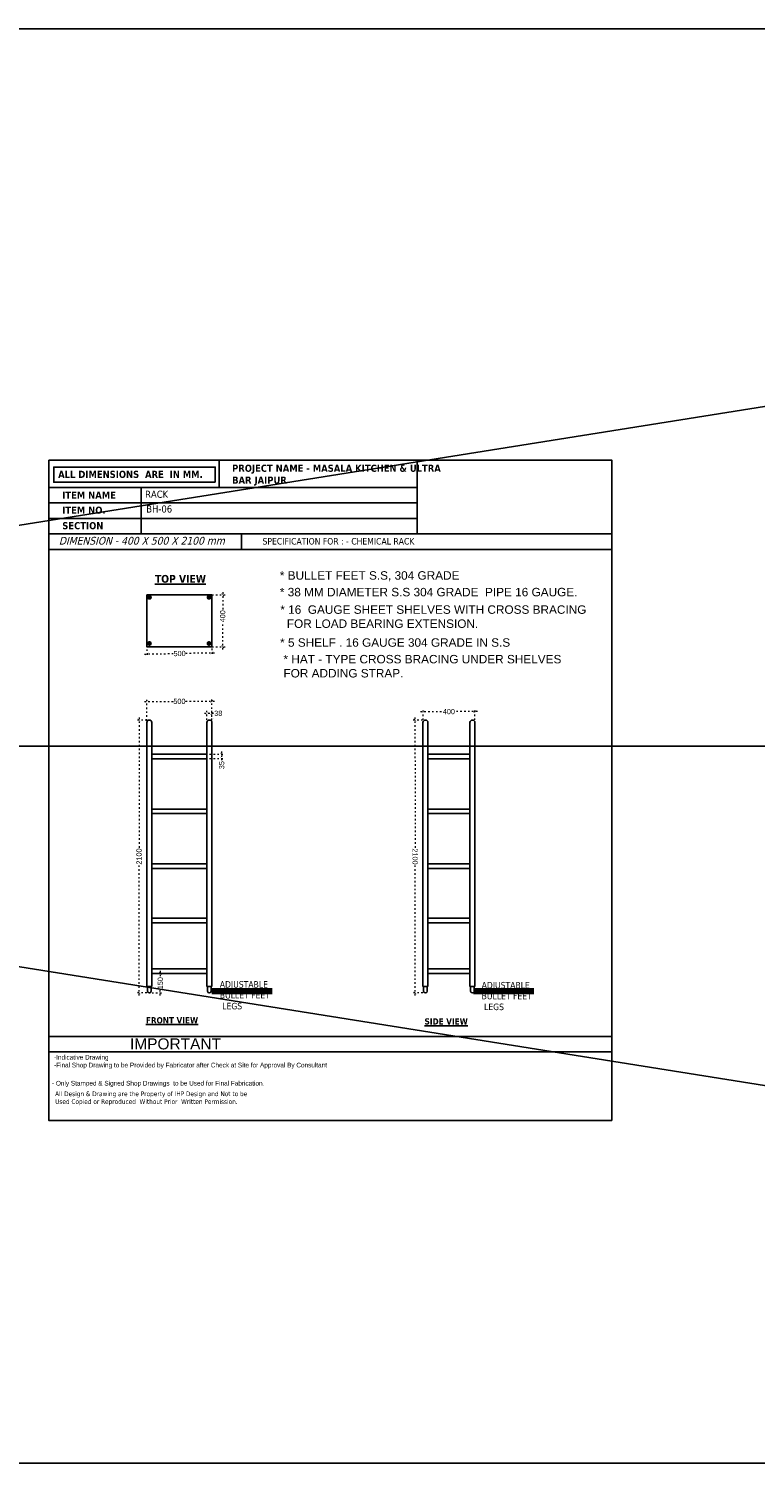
# Model space of a CAD drawing. Header units: millimetres. Extents: x 508219 to 745096, y 311341 to 352167.
# Tile 40 of 46: x 583572 to 589165, y 311341 to 322382. Entities that reach past the tile are written whole.
import ezdxf

# ---------------------------------------------------------------- set-up
doc = ezdxf.new("R2010")
doc.units = ezdxf.units.MM
doc.header["$PDMODE"] = 34
doc.linetypes.add('ACAD_ISO03W100', pattern=[30, 12, -18])
doc.layers.get('0').update_dxf_attribs({"color": 252})
doc.styles.get("Standard").update_dxf_attribs({"font": 'arial.ttf'})
doc.styles.add('style1', font='txt.shx')
doc.dimstyles.new('ISO-25', dxfattribs={"dimtxt": 40, "dimasz": 20, "dimexe": 20, "dimexo": 20, "dimtad": 0, "dimdec": 0, "dimdsep": 46, "dimtxsty": 'Standard', "dimblk": 'ARCHTICK', "dimcen": 2.5, "dimdle": 20, "dimadec": 0, "dimazin": 0, "dimtfac": 1, "dimtdec": 0, "dimtmove": 0, "dimatfit": 3, "dimfxl": 0, "dimlwd": 5, "dimlwe": 5, "dimarcsym": 0})
doc.dimstyles.get("Standard").update_dxf_attribs({"dimtxt": 0.18, "dimasz": 0.18, "dimexe": 0.18, "dimexo": 0.0625, "dimgap": 0.09, "dimtad": 0, "dimtih": 1, "dimtoh": 1, "dimdec": 4, "dimzin": 0, "dimdsep": 46, "dimtxsty": 'Standard', "dimcen": 0.09, "dimadec": 0, "dimazin": 0, "dimtfac": 1, "dimtdec": 4, "dimtofl": 0, "dimtmove": 0, "dimatfit": 3, "dimfxl": 0, "dimtolj": 1, "dimtzin": 0, "dimarcsym": 0})

# ---------------------------------------------------------------- blocks, each defined once
blk = doc.blocks.new('_ArchTick')
at = {"color": 0, "linetype": 'ByBlock', "const_width": 0.15}
blk.add_lwpolyline([(-0.5, -0.5), (0.5, 0.5)], dxfattribs=at)
blk = doc.blocks.new('*D103')
at = {"color": 0, "linetype": 'ACAD_ISO03W100', "lineweight": 5, "transparency": 16777216}
for p, q in [((584481, 317061), (584401, 317061)), ((584421, 317081), (584421, 316072)), ((584421, 314941), (584421, 315950)), ((584481, 314961), (584401, 314961))]:
    blk.add_line(p, q, dxfattribs=at)
at = {"layer": 'DEFPOINTS', "color": 0, "transparency": 16777216}
for p in [(584501, 317061), (584421, 314961), (584501, 314961)]:
    blk.add_point(p, dxfattribs=at)
at = {"color": 0, "lineweight": 5, "transparency": 16777216, "xscale": 20, "yscale": 20, "zscale": 20}
for p, rotation in [((584421, 317061), 90), ((584421, 314961), 270)]:
    blk.add_blockref('_ArchTick', p, dxfattribs=dict(at, rotation=rotation))
at = {"color": 0, "transparency": 16777216, "insert": (584421, 316011), "char_height": 40, "attachment_point": 5, "rotation": 90}
blk.add_mtext('2100', dxfattribs=at)
blk = doc.blocks.new('*D104')
at = {"color": 0, "linetype": 'ACAD_ISO03W100', "lineweight": 5, "transparency": 16777216}
for p, q in [((586604, 317061), (586525, 317061)), ((586545, 317081), (586546, 316071)), ((586547, 314941), (586546, 315950)), ((586606, 314961), (586527, 314961))]:
    blk.add_line(p, q, dxfattribs=at)
at = {"layer": 'DEFPOINTS', "color": 0, "transparency": 16777216}
for p in [(586624, 317061), (586547, 314961), (586626, 314961)]:
    blk.add_point(p, dxfattribs=at)
at = {"color": 0, "lineweight": 5, "transparency": 16777216, "xscale": 20, "yscale": 20, "zscale": 20}
for p, rotation in [((586545, 317061), 90.05037125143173), ((586547, 314961), 270.0503712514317)]:
    blk.add_blockref('_ArchTick', p, dxfattribs=dict(at, rotation=rotation))
at = {"color": 0, "transparency": 16777216, "insert": (586546, 316011), "char_height": 40, "attachment_point": 5, "rotation": 270.0504}
blk.add_mtext('2100', dxfattribs=at)
blk = doc.blocks.new('*D105')
at = {"color": 0, "linetype": 'ACAD_ISO03W100', "lineweight": 5, "transparency": 16777216}
for p, q in [((584924, 317113), (584982, 317113)), ((584944, 317062), (584944, 317133)), ((584982, 317062), (584982, 317133)), ((584982, 317113), (585002, 317113))]:
    blk.add_line(p, q, dxfattribs=at)
at = {"layer": 'DEFPOINTS', "color": 0, "transparency": 16777216}
for p in [(584982, 317113), (584944, 317042), (584982, 317042)]:
    blk.add_point(p, dxfattribs=at)
at = {"color": 0, "lineweight": 5, "transparency": 16777216, "xscale": 20, "yscale": 20, "zscale": 20, "rotation": 180}
blk.add_blockref('_ArchTick', (584944, 317113), dxfattribs=at)
at = {"color": 0, "lineweight": 5, "transparency": 16777216, "xscale": 20, "yscale": 20, "zscale": 20}
blk.add_blockref('_ArchTick', (584982, 317113), dxfattribs=at)
at = {"color": 0, "transparency": 16777216, "insert": (585031, 317113), "char_height": 40, "attachment_point": 5}
blk.add_mtext('38', dxfattribs=at)
blk = doc.blocks.new('*D106')
at = {"color": 0, "linetype": 'ACAD_ISO03W100', "lineweight": 5, "transparency": 16777216}
for p, q in [((586587, 317126), (586761, 317126)), ((586607, 317062), (586607, 317146)), ((587026, 317126), (586852, 317126)), ((587006, 317062), (587006, 317146))]:
    blk.add_line(p, q, dxfattribs=at)
at = {"layer": 'DEFPOINTS', "color": 0, "transparency": 16777216}
for p in [(587006, 317126), (586607, 317042), (587006, 317042)]:
    blk.add_point(p, dxfattribs=at)
at = {"color": 0, "lineweight": 5, "transparency": 16777216, "xscale": 20, "yscale": 20, "zscale": 20, "rotation": 180}
blk.add_blockref('_ArchTick', (586607, 317126), dxfattribs=at)
at = {"color": 0, "lineweight": 5, "transparency": 16777216, "xscale": 20, "yscale": 20, "zscale": 20}
blk.add_blockref('_ArchTick', (587006, 317126), dxfattribs=at)
at = {"color": 0, "transparency": 16777216, "insert": (586806, 317126), "char_height": 40, "attachment_point": 5}
blk.add_mtext('400', dxfattribs=at)
blk = doc.blocks.new('*D107')
at = {"color": 0, "linetype": 'ACAD_ISO03W100', "lineweight": 5, "transparency": 16777216}
for p, q in [((584952, 318025), (585085, 318025)), ((585065, 318045), (585065, 317905)), ((585065, 317605), (585065, 317814)), ((584952, 317625), (585085, 317625))]:
    blk.add_line(p, q, dxfattribs=at)
at = {"layer": 'DEFPOINTS', "color": 0, "transparency": 16777216}
for p in [(584932, 318025), (584932, 317625), (585065, 317625)]:
    blk.add_point(p, dxfattribs=at)
at = {"color": 0, "lineweight": 5, "transparency": 16777216, "xscale": 20, "yscale": 20, "zscale": 20}
for p, rotation in [((585065, 318025), 90), ((585065, 317625), 270)]:
    blk.add_blockref('_ArchTick', p, dxfattribs=dict(at, rotation=rotation))
at = {"color": 0, "transparency": 16777216, "insert": (585065, 317860), "char_height": 40, "attachment_point": 5, "rotation": 90}
blk.add_mtext('400', dxfattribs=at)
blk = doc.blocks.new('*D108')
at = {"color": 0, "linetype": 'ACAD_ISO03W100', "lineweight": 5, "transparency": 16777216}
for p, q in [((584463, 317569), (584688, 317573)), ((584482, 317605), (584483, 317550)), ((585002, 317577), (584777, 317574)), ((584982, 317612), (584983, 317557))]:
    blk.add_line(p, q, dxfattribs=at)
at = {"layer": 'DEFPOINTS', "color": 0, "transparency": 16777216}
for p in [(584482, 317625), (584483, 317570), (584982, 317632)]:
    blk.add_point(p, dxfattribs=at)
at = {"color": 0, "lineweight": 5, "transparency": 16777216, "xscale": 20, "yscale": 20, "zscale": 20}
for p, rotation in [((584483, 317570), 180.8026594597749), ((584982, 317577), 0.8026594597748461)]:
    blk.add_blockref('_ArchTick', p, dxfattribs=dict(at, rotation=rotation))
at = {"color": 0, "transparency": 16777216, "insert": (584733, 317573), "char_height": 40, "attachment_point": 5, "rotation": 0.8027}
blk.add_mtext('500', dxfattribs=at)
blk = doc.blocks.new('*D109')
at = {"color": 0, "linetype": 'ACAD_ISO03W100', "lineweight": 5, "transparency": 16777216}
for p, q in [((584462, 317205), (584687, 317205)), ((584482, 317056), (584482, 317225)), ((585002, 317205), (584776, 317205)), ((584982, 317057), (584982, 317225))]:
    blk.add_line(p, q, dxfattribs=at)
at = {"layer": 'DEFPOINTS', "color": 0, "transparency": 16777216}
for p in [(584482, 317205), (584482, 317036), (584982, 317037)]:
    blk.add_point(p, dxfattribs=at)
at = {"color": 0, "lineweight": 5, "transparency": 16777216, "xscale": 20, "yscale": 20, "zscale": 20, "rotation": 180}
blk.add_blockref('_ArchTick', (584482, 317205), dxfattribs=at)
at = {"color": 0, "lineweight": 5, "transparency": 16777216, "xscale": 20, "yscale": 20, "zscale": 20}
blk.add_blockref('_ArchTick', (584982, 317205), dxfattribs=at)
at = {"color": 0, "transparency": 16777216, "insert": (584732, 317205), "char_height": 40, "attachment_point": 5}
blk.add_mtext('500', dxfattribs=at)
blk = doc.blocks.new('*D110')
at = {"color": 0, "linetype": 'ACAD_ISO03W100', "lineweight": 5, "transparency": 16777216}
for p, q in [((584540, 315111), (584605, 315111)), ((584585, 315131), (584585, 315079)), ((584585, 314941), (584585, 314993)), ((584521, 314961), (584605, 314961))]:
    blk.add_line(p, q, dxfattribs=at)
at = {"layer": 'DEFPOINTS', "color": 0, "transparency": 16777216}
for p in [(584520, 315111), (584585, 315111), (584501, 314961)]:
    blk.add_point(p, dxfattribs=at)
at = {"color": 0, "lineweight": 5, "transparency": 16777216, "xscale": 20, "yscale": 20, "zscale": 20}
for p, rotation in [((584585, 315111), 90), ((584585, 314961), 270)]:
    blk.add_blockref('_ArchTick', p, dxfattribs=dict(at, rotation=rotation))
at = {"color": 0, "transparency": 16777216, "insert": (584585, 315036), "char_height": 40, "attachment_point": 5, "rotation": 90}
blk.add_mtext('150', dxfattribs=at)
blk = doc.blocks.new('*D102')
at = {"color": 0, "linetype": 'ACAD_ISO03W100', "lineweight": 5, "transparency": 16777216}
for p, q in [((584964, 316799), (585077, 316799)), ((584964, 316764), (585077, 316764)), ((585057, 316819), (585057, 316764)), ((585057, 316764), (585057, 316744))]:
    blk.add_line(p, q, dxfattribs=at)
at = {"layer": 'DEFPOINTS', "color": 0, "transparency": 16777216}
for p in [(584944, 316799), (584944, 316764), (585057, 316764)]:
    blk.add_point(p, dxfattribs=at)
at = {"color": 0, "lineweight": 5, "transparency": 16777216, "xscale": 20, "yscale": 20, "zscale": 20}
for p, rotation in [((585057, 316799), 90), ((585057, 316764), 270)]:
    blk.add_blockref('_ArchTick', p, dxfattribs=dict(at, rotation=rotation))
at = {"color": 0, "transparency": 16777216, "insert": (585057, 316714), "char_height": 40, "attachment_point": 5, "rotation": 90}
blk.add_mtext('35', dxfattribs=at)

msp = doc.modelspace()

# ---------------------------------------------------------------- hatches: boundary and pattern name
at = {"linetype": 'ByBlock'}
h = msp.add_hatch(color=6, dxfattribs=at)
h.dxf.hatch_style = 1
h.paths.add_polyline_path([(584519.93667, 318005.52715, 1), (584481.93667, 318005.52715, 1)])
h = msp.add_hatch(color=6, dxfattribs=at)
h.dxf.hatch_style = 1
h.paths.add_polyline_path([(584978.62348, 318005.52715, 1), (584940.62348, 318005.52715, 1)])
h = msp.add_hatch(color=6, dxfattribs=at)
h.dxf.hatch_style = 1
h.paths.add_polyline_path([(584519.93667, 317650.52715, 1), (584481.93667, 317650.52715, 1)])
h = msp.add_hatch(color=6, dxfattribs=at)
h.dxf.hatch_style = 1
h.paths.add_polyline_path([(584978.63546, 317650.52715, 1), (584940.63546, 317650.52715, 1)])

# ---------------------------------------------------------------- linework, layer by layer
at = {"ltscale": 0.5}
for p, q in [((607474.49995, 322381.82031), (538207.01192, 311341.10468)), ((538207.01192, 322381.82031), (607474.49995, 311341.10468)), ((607474.49995, 316861.46249), (538207.01192, 316861.46249))]:
    msp.add_line(p, q, dxfattribs=at)
at = {"color": 5, "linetype": 'ByBlock'}
for p, q in [((584437.68261, 318851.59837), (584437.68261, 318493.70092)), ((588059.44104, 314626.96984), (583726.36249, 314626.96984)), ((585036.9576, 314507.67069), (583726.36316, 314507.67069))]:
    msp.add_line(p, q, dxfattribs=at)
at = {"color": 6, "linetype": 'ByBlock'}
for p, q in [((585209.25815, 318493.70092), (585209.25815, 318374.40177)), ((584481.68673, 317041.9852), (584481.68673, 315009.61376)), ((584519.68673, 317041.9852), (584519.68673, 315009.61376)), ((584943.68673, 317041.80095), (584943.68673, 315009.61376)), ((584981.68673, 317042.85704), (584981.68673, 315009.61376)), ((584996.9479, 317075.40514), (584996.42556, 317075.40514)), ((586606.66553, 317042.76416), (586606.66553, 315009.61376)), ((586644.66553, 317041.80095), (586644.66553, 315009.61376)), ((586968.27213, 317041.80095), (586968.27213, 315009.61376)), ((587006.27213, 317041.80095), (587006.27213, 315009.61376)), ((584943.68673, 316798.63504), (584519.68673, 316798.63504)), ((584943.68673, 316763.63504), (584519.68673, 316763.63504)), ((586962.27213, 316798.63737), (586644.66553, 316798.63737)), ((586962.27213, 316763.63737), (586644.66553, 316763.63737)), ((584943.68673, 316376.60533), (584519.68673, 316376.60533)), ((584943.68673, 316341.60533), (584519.68673, 316341.60533)), ((586962.27213, 316376.60766), (586644.66553, 316376.60766)), ((586962.27213, 316341.60766), (586644.66553, 316341.60766)), ((584943.68673, 315954.57562), (584519.68673, 315954.57562)), ((584943.68673, 315919.57562), (584519.68673, 315919.57562)), ((586968.27213, 315954.57795), (586644.66553, 315954.57795)), ((586968.27213, 315919.57795), (586644.66553, 315919.57795)), ((586999.9267, 315954.57795), (586999.66553, 315954.57795)), ((584943.68673, 315536.304), (584519.68673, 315536.304)), ((584943.68673, 315501.304), (584519.68673, 315501.304)), ((586968.27213, 315536.30634), (586644.66553, 315536.30634)), ((586968.27213, 315501.30634), (586644.66553, 315501.30634)), ((586999.9267, 315536.30634), (586999.66553, 315536.30634)), ((584943.68673, 315145.80095), (584519.68673, 315145.80095)), ((584943.68673, 315110.80095), (584519.68673, 315110.80095)), ((586968.27213, 315145.80328), (586644.66553, 315145.80328)), ((586968.27213, 315110.80328), (586644.66553, 315110.80328)), ((586999.9267, 315151.80328), (586999.66553, 315151.80328)), ((584519.68673, 315009.61376), (584481.68673, 315009.61376)), ((584486.68673, 315009.61376), (584486.68673, 314974.80095)), ((584514.68673, 315009.61376), (584514.68673, 314974.80095)), ((584943.68673, 315009.61376), (584981.68673, 315009.61376)), ((584948.18673, 315009.61376), (584948.18673, 314974.80095)), ((584976.18673, 315009.61376), (584976.18673, 314974.80095)), ((586644.66553, 315009.61376), (586606.66553, 315009.61376)), ((586611.66553, 315009.61376), (586611.66553, 314974.80095)), ((586639.66553, 315009.61376), (586639.66553, 314974.80095)), ((587006.27213, 315009.61376), (586968.27213, 315009.61376)), ((586973.77213, 315009.61376), (586973.77213, 314974.80095)), ((587001.77213, 315009.61376), (587001.77213, 314974.80095))]:
    msp.add_line(p, q, dxfattribs=at)
at = {"ltscale": 0.5}
msp.add_lwpolyline([(538207.01192, 322381.82031), (607474.49995, 322381.82031), (607474.49995, 311341.10468), (538207.01192, 311341.10468)], close=True, dxfattribs=at)
at = {"color": 5, "linetype": 'ByBlock'}
for points in [[(583726.36182, 319061.73406), (588059.44104, 319061.73406), (588059.44104, 313979.98912), (583726.36182, 313979.98912)], [(583726.36182, 319061.73406), (588059.44104, 319061.73406), (588059.44104, 313979.98912), (583726.36182, 313979.98912)], [(583726.36182, 319061.73406), (588059.44104, 319061.73406), (588059.44104, 313979.98912), (583726.36182, 313979.98912)], [(583726.36182, 319061.73406), (588059.44104, 319061.73406), (588059.44104, 313979.98912), (583726.36182, 313979.98912)], [(583726.36182, 319061.73406), (588059.44104, 319061.73406), (588059.44104, 313979.98912), (583726.36182, 313979.98912)], [(585008.0493, 318891.38763), (583764.93613, 318891.38763), (583764.93613, 319007.57976), (585008.0493, 319007.57976)], [(585036.95894, 319061.733), (586561.20745, 319061.733), (586561.20745, 318851.59837), (585036.95894, 318851.59837)], [(588059.44104, 319061.733), (586561.20745, 319061.733), (586561.20745, 318493.70023), (588059.44104, 318493.70023)], [(583726.36182, 318851.59837), (586561.20745, 318851.59837), (586561.20745, 318732.29922), (583726.36182, 318732.29922)], [(583726.36182, 318732.29922), (586561.20745, 318732.29922), (586561.20745, 318613.00007), (583726.36182, 318613.00007)], [(583726.36182, 318493.70092), (588059.44239, 318493.70092), (588059.44239, 318374.40177), (583726.36182, 318374.40177)], [(583726.36316, 314626.96984), (588059.44104, 314626.96984), (588059.44104, 314507.67069), (583726.36316, 314507.67069)]]:
    msp.add_lwpolyline(points, close=True, dxfattribs=at)
at = {"color": 6, "linetype": 'ByBlock'}
msp.add_lwpolyline([(584481.93667, 318024.52715), (584981.58096, 318024.52715), (584981.58096, 317624.52715), (584481.93667, 317624.52715)], close=True, dxfattribs=at)
for points in [[(584481.93667, 318024.52715), (584931.58096, 318024.52715)], [(584481.93667, 318024.52715), (584481.93667, 317974.52715)], [(584481.93667, 317624.52715), (584931.58096, 317624.52715)]]:
    msp.add_lwpolyline(points, dxfattribs=at)
for centre, radius, start, end in [((584500.68673, 317041.9852), 19, 0, 180), ((584962.68673, 317041.80095), 19, 0, 180), ((586625.66553, 317041.80095), 19, 0, 180), ((586987.27213, 317041.80095), 19, 0, 180), ((584500.68673, 314974.80095), 14, 180, 0), ((584962.18673, 314974.80095), 14, 180, 0), ((586625.66553, 314974.80095), 14, 180, 0), ((586987.77213, 314974.80095), 14, 180, 0)]:
    msp.add_arc(centre, radius, start, end, dxfattribs=at)

# ---------------------------------------------------------------- texts
at = {"color": 5, "linetype": 'ByBlock', "attachment_point": 1, "style": 'style1'}
for s, insert, char_height, width in [('{\\fTahoma|b1|i0|c0|p34;ALL DIMENSIONS  ARE  IN MM.}', (583798.41468, 318979.7284), 55, 1687.9906964), ('{\\fTahoma|b1|i0|c0|p34;PROJECT NAME - MASALA KITCHEN & ULTRA BAR JAIPUR }', (585137.49778, 319026.53468), 55, 1687.9906964), ('{\\fTahoma|b1|i0|c0|p34;ITEM NAME}', (583829.91582, 318819.50663), 55, 1687.9906964), ('{\\fTahoma|b1|i0|c0|p34;ITEM NO. }', (583829.91582, 318704.08311), 55, 1687.9906964), ('{\\fTahoma|b1|i0|c0|p34;SECTION }', (583829.91582, 318584.55782), 55, 1687.9906964), ('{\\fTechnic|b0|i0|c2|p2;-Indicative Drawing\\P-Final Shop Drawing to be Provided by Fabricator after Check at Site for Approval By Consultant}', (583766.93235, 314483.85524), 36, 1767.0827901), ('{\\fTahoma|b0|i0|c0|p34;\\H1.44x;All Design & Drawing are the Property of IHP Design and Not to be Used Copied or Reproduced  Without Prior  Written Permission\\fTahoma|b1|i0|c0|p34;\\H0.69444x;. }', (583775.3585, 314202.68401), 25, 1481.3261794)]:
    msp.add_mtext(s, dxfattribs=dict(at, insert=insert, char_height=char_height, width=width))
at = {"color": 6, "linetype": 'ByBlock', "char_height": 55, "attachment_point": 1}
for s, width, heights, insert in [('{\\fTahoma|b0|i0|c0|p34;\\C0;RACK}', 1665.7796131, [0], (584467.97548, 318826.4304)), ('{\\fTahoma|b0|i0|c0|p34;BH-06}', 720.740018, [68.62759], (584476.65944, 318713.1003))]:
    msp.add_mtext_dynamic_manual_height_columns(s, width=width, gutter_width=1, heights=heights, dxfattribs=dict(at, insert=insert))
at = {"color": 6, "linetype": 'ByBlock', "style": 'style1'}
for s, insert, char_height, width, attachment_point in [('{\\fTahoma|b0|i1|c0|p34;DIMENSION - 400 X 500 X 2100 mm}', (583803.80543, 318471.04273), 60, 1425.9375522, 1), ('{\\fTahoma|b0|i0|c0|p34;SPECIFICATION FOR : - CHEMICAL RACK }', (585371.55313, 318462.04273), 50, 3378.6553472, 1), ('{\\fTahoma|b1|i0|c0|p34;\\LTOP VIEW}', (584936.05088, 318177.87783), 60, 423.0580255, 3), ('{\\fTahoma|b0|i0|c0|p34;ADJUSTABLE\\PBULLET FEET \\P LEGS}', (585042.75292, 315051.66655), 50, 443.6148667, 1), ('{\\fTahoma|b0|i0|c0|p34;ADJUSTABLE\\PBULLET FEET \\P LEGS}', (587058.28487, 315045.66888), 50, 443.6148667, 1), ('{\\fTahoma|b1|i0|c0|p34;\\LFRONT VIEW}', (584473.68918, 314774.72618), 48, 458.0999258, 1), ('{\\fTahoma|b1|i0|c0|p34;\\LSIDE VIEW}', (586618.38626, 314765.80085), 48, 858.0999258, 1)]:
    msp.add_mtext(s, dxfattribs=dict(at, insert=insert, char_height=char_height, width=width, attachment_point=attachment_point))
at = {"color": 6, "linetype": 'ByBlock', "char_height": 65, "attachment_point": 1}
for s, insert, width in [('* BULLET FEET S.S, 304 GRADE ', (585504.96804, 318206.526), 2041.4175411), ('* 38 MM DIAMETER S.S 304 GRADE  PIPE 16 GAUGE.', (585504.96804, 318078.4086), 2586.4723155), ('* 16  GAUGE SHEET SHELVES WITH CROSS BRACING \\P  FOR LOAD BEARING EXTENSION.', (585508.4717, 317943.85157), 2586.4723155), ('* 5 SHELF . 16 GAUGE 304 GRADE IN S.S', (585506.9717, 317690.35157), 2586.4723155), ('* HAT - TYPE CROSS BRACING UNDER SHELVES FOR ADDING STRAP.', (585532.87621, 317562.31378), 2315.4657943)]:
    msp.add_mtext(s, dxfattribs=dict(at, insert=insert, width=width))
at = {"color": 5, "linetype": 'ByBlock', "attachment_point": 1}
for s, insert, char_height, width in [('IMPORTANT', (584351.53548, 314611.69585), 85.16604, 1210.3048439), ('{\\fTechnic|b0|i0|c2|p2;- Only Stamped & Signed Shop Drawings  to be Used for Final Fabrication.}', (583750.99451, 314284.20361), 36, 1988.238406)]:
    msp.add_mtext(s, dxfattribs=dict(at, insert=insert, char_height=char_height, width=width))

# ---------------------------------------------------------------- dimensions: what is measured, and where the dimension line sits
at = {"color": 6}
dim = msp.add_linear_dim(base=(585064.81788, 317624.52715), p1=(584931.58096, 318024.52715), p2=(584931.58096, 317624.52715), angle=270, dimstyle='ISO-25', dxfattribs=at)
dim.commit()
dim.dimension.update_dxf_attribs({"geometry": '*D107', "text_midpoint": (585064.81788, 317859.52715), "dimtype": 161})
for p1, p2, distance, picture, middle in [((584981.58096, 317631.52715), (584481.93667, 317624.52715), 54.79215, '*D108', (584732.52638, 317573.24038)), ((584943.68673, 317041.80095), (584981.68673, 317041.80095), 71.45832, '*D105', (585030.9884, 317113.25927)), ((586606.66553, 317041.80095), (587006.27213, 317041.80095), 83.77976, '*D106', (586806.46883, 317125.58071)), ((586623.83171, 317060.71224), (586625.67784, 314960.80095), -79.05437, '*D104', (586545.70044, 316010.6871))]:
    dim = msp.add_aligned_dim(p1=p1, p2=p2, distance=distance, dimstyle='ISO-25', dxfattribs=at)
    dim.commit()
    dim.dimension.update_dxf_attribs({"geometry": picture, "text_midpoint": middle})
dim = msp.add_linear_dim(base=(584481.68673, 317205.02988), p1=(584981.68673, 317036.80095), p2=(584481.68673, 317035.90318), dimstyle='ISO-25', dxfattribs=at)
dim.commit()
dim.dimension.update_dxf_attribs({"geometry": '*D109', "text_midpoint": (584731.68673, 317205.02988)})
for base, p1, p2, picture, middle in [((584421.41265, 314960.80095), (584500.68673, 317060.9852), (584500.68673, 314960.80095), '*D103', (584421.41265, 316010.89308)), ((585057.01075, 316763.63504), (584943.68673, 316798.63504), (584943.68673, 316763.63504), '*D102', (585057.01075, 316714.22423)), ((584585.20042, 315110.80095), (584500.68673, 314960.80095), (584519.68673, 315110.80095), '*D110', (584585.20042, 315035.80095))]:
    dim = msp.add_linear_dim(base=base, p1=p1, p2=p2, angle=90, dimstyle='ISO-25', dxfattribs=at)
    dim.commit()
    dim.dimension.update_dxf_attribs({"geometry": picture, "text_midpoint": middle})

# ---------------------------------------------------------------- leaders
at = {"color": 6, "linetype": 'ByBlock'}
for points in [[(584982.68673, 314974.80095), (585446.92387, 314974.80095)], [(586994.66553, 314974.80328), (587461.27741, 314974.80328)]]:
    msp.add_leader(points, dimstyle='Standard', override={"dimasz": 25, "dimclrd": 6, "dimclre": 7, "dimclrt": 7, "dimfxl": 0.2, "dimlwd": 65535, "dimarcsym": 1}, dxfattribs=at)

doc.saveas('drawing.dxf')
